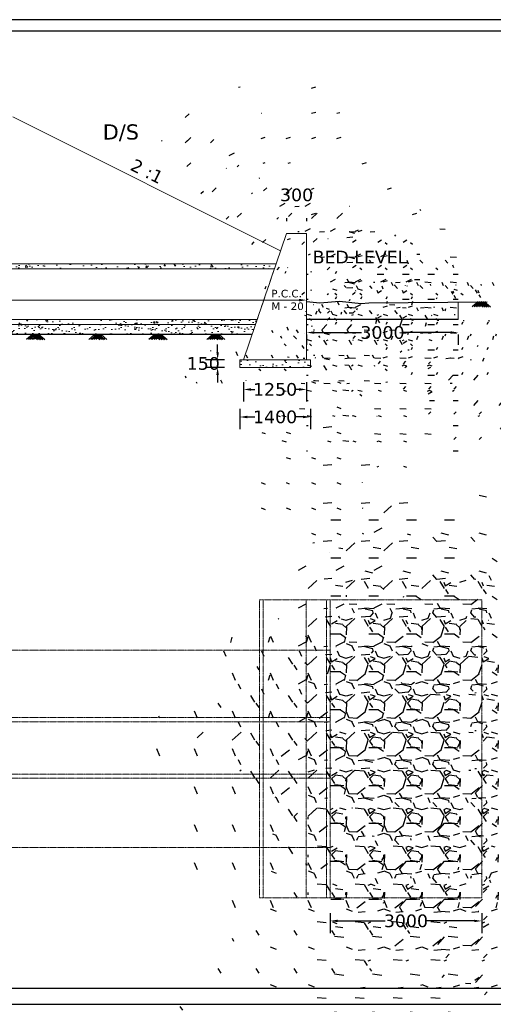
# Model space of a CAD drawing. Header units: millimetres. Extents: x -3873353856 to -3872510052, y -6657658700 to -6657311733.
# Tile 3 of 7: x -3873259602 to -3873250230, y -6657431920 to -6657412440. Entities that reach past the tile are written whole.
import ezdxf

# ---------------------------------------------------------------- set-up
doc = ezdxf.new("R2010")
doc.units = ezdxf.units.MM
doc.header["$MEASUREMENT"] = 0
doc.header["$PDMODE"] = 2
doc.linetypes.add('DASHED2', pattern=[0.375, 0.25, -0.125])
doc.layers.add('DIMENISION', color=4, linetype='Continuous', lineweight=13)
doc.layers.add('TEX', color=6, linetype='Continuous')
doc.styles.get("Standard").update_dxf_attribs({"font": 'verdana.ttf', "height": 250})
doc.dimstyles.new('ISO-25', dxfattribs={"dimtxt": 200, "dimasz": 150, "dimexe": 240, "dimexo": 300, "dimgap": 0.02, "dimtad": 0, "dimtih": 1, "dimtoh": 1, "dimdec": 0, "dimdsep": 46, "dimtxsty": 'Standard', "dimcen": 150, "dimclrd": 1, "dimclre": 1, "dimclrt": 1, "dimadec": 0, "dimazin": 0, "dimtfac": 1, "dimtdec": 0, "dimtmove": 2, "dimatfit": 3, "dimfxl": 240, "dimarcsym": 0})
pattern_1 = [(130, (-3873686532.036598, -6657404219.906054), (-358.6300913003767, -31.37606749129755), [37.5, -412.5]), (185, (-3873686532.036598, -6657404219.906054), (69.3756668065, 376.0960668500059), [30, -330]), (79.54860000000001, (-3873686561.922438, -6657404222.520724), (-289.2546908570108, 344.7197710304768), [31.870095, -350.571056]), (133.8157999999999, (-3873686532.036598, -6657404119.906054), (-533.6205243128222, -82.75950716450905), [56.25, -618.75]), (83.3644, (-3873686576.50497, -6657404126.802708), (-467.3313527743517, 487.0589354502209), [47.80514399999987, -525.8564999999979]), (188.8158, (-3873686532.036598, -6657404119.906054), (-467.3309725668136, 487.0593004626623), [44.99999999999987, -494.999999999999]), (159, (-3873686582.036598, -6657404144.906054), (-298.4535260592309, -201.3094453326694), [37.5, -412.5]), (214, (-3873686582.036598, -6657404144.906054), (-121.6576659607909, 362.5750225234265), [30, -330]), (108.5485999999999, (-3873686606.907714, -6657404161.681857), (-420.111314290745, 161.2652483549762), [31.87009499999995, -350.5710559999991]), (142.5, (-3873686532.036598, -6657404219.906054), (-6.079927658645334, 166.4469269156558), [0, -326, 0, -335, 0, -331.25]), (172.5, (-3873686532.036598, -6657404219.906054), (-131.5347687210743, 197.2058559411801), [0, -191, 0, -318.5, 0, -126.25]), (212.5, (-3873686420.536598, -6657404219.906054), (-266.9112180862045, -11.2774358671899), [0, -124.9999999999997, 0, -389.999999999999, 0, -517.499999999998]), (222.5, (-3873686370.536598, -6657404219.906054), (-291.5930846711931, 50.05249116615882), [0, -162.5, 0, -259, 0, -367.5])]

# ---------------------------------------------------------------- blocks, each defined once
blk = doc.blocks.new('*D94')
at = {"layer": 'Defpoints', "color": 0, "ltscale": 20, "transparency": 16777216}
for p in [(-3873253458.53176, -6657429816.471893), (-3873250458.53176, -6657429816.47189), (-3873253458.53176, -6657430270.578812)]:
    blk.add_point(p, dxfattribs=at)
at = {"layer": 'TEX', "color": 1, "lineweight": -2, "ltscale": 20, "transparency": 16777216}
for p, q in [((-3873253458.53176, -6657430116.471893), (-3873253458.53176, -6657430510.578812)), ((-3873250458.53176, -6657430116.47189), (-3873250458.53176, -6657430510.578812)), ((-3873253308.53176, -6657430270.578812), (-3873252370.405353, -6657430270.578812)), ((-3873250608.53176, -6657430270.578812), (-3873251546.658167, -6657430270.578812))]:
    blk.add_line(p, q, dxfattribs=at)
at = {"layer": 'TEX', "color": 1, "ltscale": 20, "transparency": 16777216}
for points in [[(-3873253308.53176, -6657430245.578812), (-3873253308.53176, -6657430295.578812), (-3873253458.53176, -6657430270.578812)], [(-3873250608.53176, -6657430245.578812), (-3873250608.53176, -6657430295.578812), (-3873250458.53176, -6657430270.578812)]]:
    blk.add_solid(points, dxfattribs=at)
at = {"layer": 'TEX', "color": 1, "ltscale": 20, "transparency": 16777216, "insert": (-3873251958.53176, -6657430270.578812), "char_height": 250, "attachment_point": 5}
blk.add_mtext('3000', dxfattribs=at)
blk = doc.blocks.new('*D102')
at = {"layer": 'Defpoints', "color": 0, "transparency": 16777216}
for p in [(-3873255248.531761, -6657419841.360261), (-3873253848.531761, -6657419841.360261), (-3873253848.531761, -6657420300.29427)]:
    blk.add_point(p, dxfattribs=at)
at = {"layer": 'DIMENISION', "color": 1, "lineweight": -2, "transparency": 16777216}
for p, q in [((-3873255248.531761, -6657420141.360261), (-3873255248.531761, -6657420540.29427)), ((-3873255098.531761, -6657420300.29427), (-3873254951.087019, -6657420300.29427)), ((-3873253998.531761, -6657420300.29427), (-3873254145.976502, -6657420300.29427)), ((-3873253848.531761, -6657420141.360261), (-3873253848.531761, -6657420540.29427))]:
    blk.add_line(p, q, dxfattribs=at)
at = {"layer": 'DIMENISION', "color": 1, "transparency": 16777216}
for points in [[(-3873255098.531761, -6657420275.29427), (-3873255098.531761, -6657420325.29427), (-3873255248.531761, -6657420300.29427)], [(-3873253998.531761, -6657420275.29427), (-3873253998.531761, -6657420325.29427), (-3873253848.531761, -6657420300.29427)]]:
    blk.add_solid(points, dxfattribs=at)
at = {"layer": 'DIMENISION', "color": 1, "transparency": 16777216, "insert": (-3873254548.531761, -6657420300.29427), "char_height": 250, "attachment_point": 5}
blk.add_mtext('1400', dxfattribs=at)
blk = doc.blocks.new('*D103')
at = {"layer": 'Defpoints', "color": 0, "transparency": 16777216}
for p in [(-3873255685.326188, -6657419318.37286), (-3873255248.531761, -6657419168.37286), (-3873255248.531761, -6657419318.37286)]:
    blk.add_point(p, dxfattribs=at)
at = {"layer": 'DIMENISION', "color": 1, "lineweight": -2, "transparency": 16777216}
for p, q in [((-3873255685.326188, -6657419018.37286), (-3873255685.326188, -6657418868.37286)), ((-3873255548.531761, -6657419168.37286), (-3873255925.326188, -6657419168.37286)), ((-3873255548.531761, -6657419318.37286), (-3873255925.326188, -6657419318.37286)), ((-3873255685.326188, -6657419168.37286), (-3873255685.326188, -6657419318.37286)), ((-3873255685.326188, -6657419468.37286), (-3873255685.326188, -6657419618.37286))]:
    blk.add_line(p, q, dxfattribs=at)
at = {"layer": 'DIMENISION', "color": 1, "transparency": 16777216}
for points in [[(-3873255710.326188, -6657419018.37286), (-3873255660.326188, -6657419018.37286), (-3873255685.326188, -6657419168.37286)], [(-3873255710.326188, -6657419468.37286), (-3873255660.326188, -6657419468.37286), (-3873255685.326188, -6657419318.37286)]]:
    blk.add_solid(points, dxfattribs=at)
at = {"layer": 'DIMENISION', "color": 1, "transparency": 16777216, "insert": (-3873255970.218571, -6657419243.37286), "char_height": 250, "attachment_point": 5}
blk.add_mtext('150', dxfattribs=at)
blk = doc.blocks.new('*D104')
at = {"layer": 'Defpoints', "color": 0, "transparency": 16777216}
for p in [(-3873255173.531761, -6657419309.177767), (-3873253923.531761, -6657419309.177767), (-3873255173.531761, -6657419755.672133)]:
    blk.add_point(p, dxfattribs=at)
at = {"layer": 'DIMENISION', "color": 1, "lineweight": -2, "transparency": 16777216}
for p, q in [((-3873255173.531761, -6657419609.177767), (-3873255173.531761, -6657419995.672133)), ((-3873253923.531761, -6657419609.177767), (-3873253923.531761, -6657419995.672133)), ((-3873255023.531761, -6657419755.672133), (-3873254951.087019, -6657419755.672133)), ((-3873254073.531761, -6657419755.672133), (-3873254145.976502, -6657419755.672133))]:
    blk.add_line(p, q, dxfattribs=at)
at = {"layer": 'DIMENISION', "color": 1, "transparency": 16777216}
for points in [[(-3873255023.531761, -6657419730.672133), (-3873255023.531761, -6657419780.672133), (-3873255173.531761, -6657419755.672133)], [(-3873254073.531761, -6657419730.672133), (-3873254073.531761, -6657419780.672133), (-3873253923.531761, -6657419755.672133)]]:
    blk.add_solid(points, dxfattribs=at)
at = {"layer": 'DIMENISION', "color": 1, "transparency": 16777216, "insert": (-3873254548.531761, -6657419755.672133), "char_height": 250, "attachment_point": 5}
blk.add_mtext('1250', dxfattribs=at)
blk = doc.blocks.new('*D123')
at = {"layer": 'Defpoints', "color": 0, "ltscale": 20, "transparency": 16777216}
for p in [(-3873253923.531761, -6657418368.37286), (-3873250923.531761, -6657418368.37286), (-3873253923.531761, -6657418630)]:
    blk.add_point(p, dxfattribs=at)
at = {"layer": 'TEX', "color": 1, "lineweight": -2, "ltscale": 20, "transparency": 16777216}
for p, q in [((-3873253923.531761, -6657418668.37286), (-3873253923.531761, -6657418870)), ((-3873253773.531761, -6657418630), (-3873252835.405354, -6657418630)), ((-3873251073.531761, -6657418630), (-3873252011.658168, -6657418630)), ((-3873250923.531761, -6657418668.37286), (-3873250923.531761, -6657418870))]:
    blk.add_line(p, q, dxfattribs=at)
at = {"layer": 'TEX', "color": 1, "ltscale": 20, "transparency": 16777216}
for points in [[(-3873253773.531761, -6657418605), (-3873253773.531761, -6657418655), (-3873253923.531761, -6657418630)], [(-3873251073.531761, -6657418605), (-3873251073.531761, -6657418655), (-3873250923.531761, -6657418630)]]:
    blk.add_solid(points, dxfattribs=at)
at = {"layer": 'TEX', "color": 1, "ltscale": 20, "transparency": 16777216, "insert": (-3873252423.531761, -6657418630), "char_height": 250, "attachment_point": 5}
blk.add_mtext('3000', dxfattribs=at)

msp = doc.modelspace()

# ---------------------------------------------------------------- hatches: boundary and pattern name
at = {"layer": 'DIMENISION'}
h = msp.add_hatch(dxfattribs=at)
h.set_pattern_fill('AR-CONC', color=0, scale=50, style=0)
h.set_pattern_definition(pattern_1)
h.paths.add_polyline_path([(-3873262308.611286, -6657417268.37286), (-3873262308.275975, -6657417368.37286), (-3873254561.531761, -6657417368.37286), (-3873254527.531761, -6657417268.37286)])
h = msp.add_hatch(dxfattribs=at)
h.set_pattern_fill('AR-CONC', color=0, scale=50, style=0)
h.set_pattern_definition(pattern_1)
h.paths.add_polyline_path([(-3873262314.128539, -6657418368.37286), (-3873262314.128539, -6657418468.37286), (-3873254935.531761, -6657418468.37286), (-3873254901.531761, -6657418368.37286)])
h = msp.add_hatch(dxfattribs=at)
h.set_pattern_fill('AR-SAND', color=0, scale=100, style=0)
h.set_pattern_definition([(142.5, (-3873686532.036598, -6657404219.906054), (6.299335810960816, 192.6823769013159), [0, -152, 0, -170, 0, -162.5]), (172.5, (-3873686532.036598, -6657404219.906054), (-176.9776705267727, 282.214606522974), [0, -82, 0, -137, 0, -52.5]), (212.5, (-3873686409.036598, -6657404219.906054), (-311.4141861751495, 0.5659053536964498), [0, -49.99999999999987, 0, -179.9999999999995, 0, -234.9999999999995]), (222.5, (-3873686409.036598, -6657404219.906054), (-300.6126604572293, 87.76755649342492), [0, -25, 0, -118, 0, -135])])
h.paths.add_polyline_path([(-3873262314.128539, -6657418514.479846), (-3873262313.983212, -6657418668.37286), (-3873255003.531761, -6657418668.37286), (-3873254935.531761, -6657418468.37286), (-3873262314.128539, -6657418468.37286)])
h = msp.add_hatch(dxfattribs=at)
h.set_pattern_fill('AR-CONC', color=0, scale=50, style=0)
h.set_pattern_definition([(49.99999999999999, (-3872844938.47349, -6657404219.906054), (358.6300913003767, -31.37606749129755), [37.5, -412.5]), (355, (-3872844938.47349, -6657404219.906054), (-69.3756668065, 376.0960668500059), [30, -330]), (100.4514, (-3872844908.58765, -6657404222.520724), (289.2546908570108, 344.7197710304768), [31.87009499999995, -350.5710559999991]), (46.18420000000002, (-3872844938.47349, -6657404119.906054), (533.6205243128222, -82.75950716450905), [56.24999999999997, -618.7499999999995]), (96.63559999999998, (-3872844894.005117, -6657404126.802708), (467.3313527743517, 487.0589354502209), [47.80514399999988, -525.856499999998]), (351.1842, (-3872844938.47349, -6657404119.906054), (467.3309725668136, 487.0593004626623), [45, -495]), (21, (-3872844888.47349, -6657404144.906054), (298.4535260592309, -201.3094453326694), [37.5, -412.5]), (326.0000000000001, (-3872844888.47349, -6657404144.906054), (121.6576659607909, 362.5750225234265), [30, -330]), (71.4514, (-3872844863.602374, -6657404161.681857), (420.111314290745, 161.2652483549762), [31.870095, -350.571056]), (37.50000000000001, (-3872844938.47349, -6657404219.906054), (6.079927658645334, 166.4469269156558), [0, -326, 0, -335, 0, -331.25]), (7.499999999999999, (-3872844938.47349, -6657404219.906054), (131.5347687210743, 197.2058559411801), [0, -191, 0, -318.5, 0, -126.25]), (327.5, (-3872845049.97349, -6657404219.906054), (266.9112180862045, -11.2774358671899), [0, -125, 0, -390, 0, -517.5]), (317.5, (-3872845099.97349, -6657404219.906054), (291.5930846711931, 50.05249116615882), [0, -162.5, 0, -259, 0, -367.5])])
h.paths.add_polyline_path([(-3873253848.531761, -6657419318.37286), (-3873253848.531761, -6657419168.37286), (-3873253923.531761, -6657419168.37286), (-3873255248.531761, -6657419168.37286), (-3873255248.531761, -6657419318.37286)])
at = {"layer": 'TEX', "ltscale": 20}
h = msp.add_hatch(dxfattribs=at)
h.set_pattern_fill('GRAVEL', color=5, scale=500)
h.set_pattern_definition([(228.012787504, (47530, 300), (-4000.000000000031, -4500.000000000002), [67.268, -6659.54402353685]), (184.969740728, (47485, 250), (5999.999999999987, 500.0000000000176), [115.434, -11427.962380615]), (132.510447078, (47370, 240), (5000.000000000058, -5499.999999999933), [81.394, -8058.01629804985]), (267.273689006, (47175, 115), (500.0000000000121, 10000.00000000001), [105.1189999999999, -10406.77902081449]), (292.833654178, (47170, 10), (-2499.999999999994, 6000.000000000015), [103.0774999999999, -10204.68656404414]), (357.273689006, (47210, -85), (-10000.00000000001, 500.0000000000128), [105.1189999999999, -10406.77902081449]), (37.6942404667, (47315, -90), (-6499.999999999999, -4999.999999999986), [139.0145, -13762.424274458]), (72.2553283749, (47425, -5), (3500.000000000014, 11000), [131.2439999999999, -12993.16074840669]), (121.429565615, (47465, 120), (-4000.00000000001, 6499.999999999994), [105.475, -10442.0365548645]), (175.236358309, (47410, 210), (5499.999999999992, -500.000000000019), [120.416, -5900.38128939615]), (222.397437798, (47290, 220), (-5999.999999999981, -5499.999999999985), [155.724, -15416.68750239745]), (138.814074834, (47670, 110), (-3500.000000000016, 3000), [53.15049999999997, -5261.922406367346]), (171.46923439, (47630, 145), (6499.999999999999, -999.9999999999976), [101.1185, -10010.7557080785]), (225, (47530, 160), (-5.551115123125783e-14, -499.9999999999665), [70.7105, -636.39628118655]), (203.198590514, (47495, 220), (2499.999999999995, 999.9999999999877), [38.079, -3769.80755293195]), (291.801409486, (47460, 205), (-499.999999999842, 1500.000000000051), [53.85149999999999, -2638.73090356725]), (30.96375653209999, (47480, 155), (1500.000000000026, 999.9999999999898), [87.46449999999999, -2828.011447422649]), (161.565051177, (47555, 200), (1000.000000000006, -499.9999999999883), [63.24549999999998, -1517.893330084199]), (16.389540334, (47170, 205), (4999.999999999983, 1500.000000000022), [88.6, -8771.4225733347]), (70.3461759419, (47255, 230), (-2000.00000000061, -5500.000000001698), [74.3305, -7358.7038736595]), (293.198590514, (47555, 300), (-999.9999999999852, 2499.999999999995), [76.1575, -3731.72905293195]), (343.610459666, (47585, 230), (-4999.999999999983, 1500.000000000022), [88.59999999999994, -8771.422573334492]), (339.44395478, (47170, -105), (-2500.000000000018, 1000.000000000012), [85.43999999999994, -4186.561872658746]), (294.775140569, (47250, -135), (-2500.000000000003, 5500.000000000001), [71.589, -7087.321531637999]), (66.8014094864, (47560, -200), (999.9999999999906, 2499.999999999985), [76.1575, -3731.72905293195]), (17.3540246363, (47590, -130), (-6499.999999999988, -1999.999999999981), [83.8155, -8297.71180712]), (69.44395478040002, (47315, -200), (-1000.000000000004, -2499.999999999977), [42.71999999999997, -4229.281872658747]), (101.309932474, (47530, -200), (-499.9999999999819, 2000.000000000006), [25.495, -2524.0147567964]), (165.963756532, (47525, -175), (1499.999999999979, -500.0000000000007), [103.0775, -1958.47531280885]), (186.009005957, (47425, -150), (5000.000000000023, 499.9999999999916), [95.525, -9456.9615872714]), (303.690067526, (47480, 110), (-499.9999999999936, 999.999999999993), [72.11099999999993, -1730.664637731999]), (353.157226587, (47520, 50), (8500.000000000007, -1000.000000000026), [125.897, -12463.78131201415]), (60.9453959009, (47645, 35), (-1999.999999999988, -3499.999999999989), [51.47799999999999, -5096.3370704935]), (90, (47670, 80), (-499.9999999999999, 500), [30, -470]), (120.256437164, (47415, -135), (2000.000000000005, -3500.000000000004), [69.46199999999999, -6876.759994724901]), (48.01278750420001, (47380, -75), (4000, 4499.999999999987), [134.536, -6592.276023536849]), (0, (47470, 25), (500, 500), [130, -370]), (325.3048464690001, (47600, 25), (5000.000000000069, -3499.999999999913), [79.05699999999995, -7826.637150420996]), (254.054604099, (47665, -20), (-500.0000000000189, -2000.000000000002), [72.801, -3567.25394464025]), (207.645975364, (47645, -90), (-9499.999999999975, -5000.000000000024), [118.5325, -11734.7370911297]), (175.42607874, (47540, -145), (-6499.999999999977, 500.0000000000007), [125.3995, -12414.53670398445])])
h.paths.add_polyline_path([(-3873250923.531761, -6657418368.37286), (-3873250923.531761, -6657418027.506941), (-3873252690.783103, -6657418043.888981), (-3873252845.51473, -6657418053.870301), (-3873253272.763791, -6657418011.0625), (-3873253662.315118, -6657418044.114915), (-3873253923.531761, -6657418018.37286), (-3873253923.531761, -6657418368.37286)])
h = msp.add_hatch(dxfattribs=at)
h.set_pattern_fill('GRAVEL', color=5, scale=750)
h.set_pattern_definition([(228.012787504, (74390, 24319.42118835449), (-6000.000000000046, -6750.000000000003), [100.902, -9989.316035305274]), (184.969740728, (74322.5, 24244.42118835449), (8999.999999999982, 750.0000000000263), [173.151, -17141.9435709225]), (132.510447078, (74150, 24229.42118835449), (7500.000000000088, -8249.999999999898), [122.091, -12087.02444707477]), (267.273689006, (73857.5, 24041.92118835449), (750.0000000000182, 15000.00000000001), [157.6784999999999, -15610.16853122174]), (292.833654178, (73850, 23884.42118835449), (-3749.999999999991, 9000.000000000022), [154.6162499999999, -15307.02984606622]), (357.273689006, (73910, 23741.92118835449), (-15000.00000000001, 750.0000000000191), [157.6784999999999, -15610.16853122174]), (37.6942404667, (74067.5, 23734.42118835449), (-9749.999999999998, -7499.99999999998), [208.52175, -20643.636411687]), (72.2553283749, (74232.5, 23861.92118835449), (5250.000000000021, 16500), [196.8659999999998, -19489.74112261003]), (121.429565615, (74292.5, 24049.42118835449), (-6000.000000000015, 9749.99999999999), [158.2125, -15663.05483229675]), (175.236358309, (74210, 24184.42118835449), (8249.999999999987, -750.0000000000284), [180.624, -8850.571934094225]), (222.397437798, (74030, 24199.42118835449), (-8999.999999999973, -8249.999999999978), [233.586, -23125.03125359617]), (138.814074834, (74600, 24034.42118835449), (-5250.000000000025, 4500), [79.72574999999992, -7892.883609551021]), (171.46923439, (74540, 24086.92118835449), (9749.999999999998, -1499.999999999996), [151.67775, -15016.13356211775]), (225, (74390, 24109.42118835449), (-8.326672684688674e-14, -749.9999999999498), [106.06575, -954.594421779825]), (203.198590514, (74337.5, 24199.42118835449), (3749.999999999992, 1499.999999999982), [57.1185, -5654.711329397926]), (291.801409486, (74285, 24176.92118835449), (-749.999999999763, 2250.000000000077), [80.77725, -3958.096355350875]), (30.96375653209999, (74315, 24101.92118835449), (2250.00000000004, 1499.999999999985), [131.19675, -4242.017171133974]), (161.565051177, (74427.5, 24169.42118835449), (1500.000000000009, -749.9999999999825), [94.86824999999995, -2276.839995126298]), (16.389540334, (73850, 24176.92118835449), (7499.999999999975, 2250.000000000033), [132.9, -13157.13386000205]), (70.3461759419, (73977.5, 24214.42118835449), (-3000.000000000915, -8250.000000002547), [111.49575, -11038.05581048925]), (293.198590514, (74427.5, 24319.42118835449), (-1499.999999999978, 3749.999999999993), [114.23625, -5597.593579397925]), (343.610459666, (74472.5, 24214.42118835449), (-7499.999999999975, 2250.000000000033), [132.8999999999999, -13157.13386000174]), (339.44395478, (73850, 23711.92118835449), (-3750.000000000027, 1500.000000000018), [128.1599999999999, -6279.84280898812]), (294.775140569, (73970, 23666.92118835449), (-3750.000000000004, 8250.000000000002), [107.3835, -10630.982297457]), (66.8014094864, (74435, 23569.42118835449), (1499.999999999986, 3749.999999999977), [114.23625, -5597.593579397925]), (17.3540246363, (74480, 23674.42118835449), (-9749.999999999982, -2999.999999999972), [125.72325, -12446.56771068]), (69.44395478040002, (74067.5, 23569.42118835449), (-1500.000000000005, -3749.999999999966), [64.07999999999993, -6343.922808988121]), (101.309932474, (74390, 23569.42118835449), (-749.9999999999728, 3000.00000000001), [38.2425, -3786.0221351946]), (165.963756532, (74382.5, 23606.92118835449), (2249.999999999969, -750.000000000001), [154.61625, -2937.712969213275]), (186.009005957, (74232.5, 23644.42118835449), (7500.000000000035, 749.9999999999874), [143.2875, -14185.4423809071]), (303.690067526, (74315, 24034.42118835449), (-749.9999999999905, 1499.999999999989), [108.1664999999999, -2595.996956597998]), (353.157226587, (74375, 23944.42118835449), (12750.00000000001, -1500.00000000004), [188.8455, -18695.67196802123]), (60.9453959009, (74562.5, 23921.92118835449), (-2999.999999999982, -5249.999999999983), [77.217, -7644.50560574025]), (90, (74600, 23989.42118835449), (-749.9999999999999, 750), [45, -705]), (120.256437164, (74217.5, 23666.92118835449), (3000.000000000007, -5250.000000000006), [104.193, -10315.13999208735]), (48.01278750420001, (74165, 23756.92118835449), (6000, 6749.999999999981), [201.804, -9888.414035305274]), (0, (74300, 23906.92118835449), (750, 750), [195, -555]), (325.3048464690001, (74495, 23906.92118835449), (7500.000000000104, -5249.999999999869), [118.5854999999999, -11739.95572563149]), (254.054604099, (74592.5, 23839.42118835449), (-750.0000000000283, -3000.000000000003), [109.2015, -5350.880916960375]), (207.645975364, (74562.5, 23734.42118835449), (-14249.99999999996, -7500.000000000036), [177.79875, -17602.10563669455]), (175.42607874, (74405, 23651.92118835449), (-9749.999999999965, 750.000000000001), [188.09925, -18621.80505597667])])
h.paths.add_polyline_path([(-3873250458.531761, -6657424916.471893), (-3873250458.531761, -6657423916.471892), (-3873253458.531761, -6657423916.471884), (-3873253458.531761, -6657424916.471893), (-3873253458.531761, -6657428816.471893), (-3873253458.531762, -6657429816.471883), (-3873250458.53176, -6657429816.47189), (-3873250458.531761, -6657428816.471891)])

# ---------------------------------------------------------------- linework, layer by layer
at = {"layer": 'DIMENISION', "color": 0}
for p, q in [((-3873259735.255044, -6657414362.511218), (-3873254439.771077, -6657417010.253201)), ((-3873254527.531761, -6657417268.37286), (-3873254323.531761, -6657416668.37286)), ((-3873253923.531761, -6657416668.37286), (-3873254323.531761, -6657416668.37286)), ((-3873254323.531761, -6657416668.37286), (-3873253923.531761, -6657416668.37286)), ((-3873253923.531761, -6657416668.37286), (-3873253923.531761, -6657417268.37286)), ((-3873270805.117015, -6657417268.37286), (-3873254527.531761, -6657417268.37286)), ((-3873270771.117015, -6657417368.37286), (-3873254561.531761, -6657417368.37286)), ((-3873253923.531761, -6657417268.37286), (-3873253923.531761, -6657417368.37286)), ((-3873253923.531761, -6657417368.37286), (-3873253923.531761, -6657418368.37286)), ((-3873250923.531761, -6657418027.506941), (-3873250923.531761, -6657418368.37286)), ((-3873270431.117015, -6657418368.37286), (-3873254901.531761, -6657418368.37286)), ((-3873253923.531761, -6657418368.37286), (-3873253923.531761, -6657418468.37286)), ((-3873270397.117015, -6657418468.37286), (-3873254935.531761, -6657418468.37286)), ((-3873255173.531761, -6657419168.37286), (-3873254935.531761, -6657418468.37286)), ((-3873253923.531761, -6657418468.37286), (-3873253923.531761, -6657419018.37286)), ((-3873253923.531761, -6657419018.37286), (-3873253923.531761, -6657419168.37286)), ((-3873255248.531761, -6657419318.37286), (-3873255248.531761, -6657419168.37286)), ((-3873255248.531761, -6657419168.37286), (-3873255173.531761, -6657419168.37286)), ((-3873253923.531761, -6657419168.37286), (-3873255248.531761, -6657419168.37286)), ((-3873253848.531761, -6657419318.37286), (-3873255248.531761, -6657419318.37286)), ((-3873253923.531761, -6657419168.37286), (-3873253848.531761, -6657419168.37286)), ((-3873253848.531761, -6657419168.37286), (-3873253848.531761, -6657419318.37286))]:
    msp.add_line(p, q, dxfattribs=at)
at = {"layer": 'DIMENISION', "color": 0, "linetype": 'DASHED2', "ltscale": 4}
msp.add_line((-3873254935.531761, -6657418468.37286), (-3873254527.531761, -6657417268.37286), dxfattribs=at)
at = {"layer": 'DIMENISION', "color": 1}
for p, q in [((-3873253923.531761, -6657417687.557138), (-3873253923.531761, -6657417747.557138)), ((-3873254073.531761, -6657417987.557138), (-3873261942.664361, -6657417987.557138))]:
    msp.add_line(p, q, dxfattribs=at)
at = {"layer": 'DIMENISION', "color": 0, "linetype": 'DASHED2', "ltscale": 10}
for p, q in [((-3873254858.531761, -6657424916.471893), (-3873254858.531761, -6657423916.471894)), ((-3873254858.531761, -6657423916.471894), (-3873253458.531761, -6657423916.471895)), ((-3873254783.531761, -6657424916.471894), (-3873254783.53176, -6657423916.471894)), ((-3873253933.531761, -6657424916.471893), (-3873253933.531761, -6657423916.471895)), ((-3873253533.531761, -6657424916.471892), (-3873253533.531761, -6657423916.471895)), ((-3873253458.531761, -6657424916.471884), (-3873253458.531761, -6657423916.471884)), ((-3873253458.531761, -6657424916.471893), (-3873253458.531761, -6657423916.471894)), ((-3873253458.531761, -6657424916.471893), (-3873271094.117015, -6657424916.471893)), ((-3873254858.531761, -6657424916.471892), (-3873254858.531761, -6657428816.471893)), ((-3873254783.531761, -6657424916.471894), (-3873254783.531761, -6657428816.471893)), ((-3873253933.531761, -6657424916.471893), (-3873253933.531761, -6657428816.471893)), ((-3873253533.531761, -6657424916.471892), (-3873253533.53176, -6657428816.471893)), ((-3873253458.531761, -6657424916.471884), (-3873253458.531762, -6657428816.471884)), ((-3873253458.531761, -6657424916.471893), (-3873253458.531761, -6657428816.471893)), ((-3873253458.531761, -6657424916.471894), (-3873253458.531761, -6657428816.471893)), ((-3873253458.531761, -6657426247.419395), (-3873271094.117015, -6657426247.419395)), ((-3873253458.531761, -6657426328.366899), (-3873271094.117015, -6657426328.366899)), ((-3873253458.531761, -6657427366.471893), (-3873271094.117015, -6657427366.471893)), ((-3873253458.531761, -6657427447.419395), (-3873271094.117015, -6657427447.419395)), ((-3873253458.531761, -6657428816.471893), (-3873271094.117015, -6657428816.471893)), ((-3873254858.531761, -6657428816.471893), (-3873254858.531761, -6657429816.471893)), ((-3873254783.531761, -6657428816.471893), (-3873254783.531761, -6657429816.471893)), ((-3873253933.531761, -6657428816.471893), (-3873253933.531761, -6657429816.471893)), ((-3873253533.53176, -6657428816.471893), (-3873253533.53176, -6657429816.471893)), ((-3873253458.531762, -6657428816.471883), (-3873253458.531762, -6657429816.471883)), ((-3873253458.531761, -6657428816.471893), (-3873253458.53176, -6657429816.471892)), ((-3873254858.531761, -6657429816.471894), (-3873253458.53176, -6657429816.471893))]:
    msp.add_line(p, q, dxfattribs=at)
at = {"layer": 'DIMENISION', "color": 1, "linetype": 'DASHED2', "ltscale": 10}
for p, q in [((-3873253458.531761, -6657423916.471884), (-3873250458.531761, -6657423916.471892)), ((-3873250458.531761, -6657424916.471891), (-3873250458.531761, -6657423916.471892)), ((-3873250458.531761, -6657424916.471893), (-3873250458.531761, -6657428816.471893)), ((-3873250458.531761, -6657428816.471891), (-3873250458.53176, -6657429816.47189)), ((-3873250458.53176, -6657429816.47189), (-3873253458.531762, -6657429816.471883))]:
    msp.add_line(p, q, dxfattribs=at)
at = {"layer": 'DIMENISION', "color": 1}
msp.add_solid([(-3873254073.531761, -6657417962.557138), (-3873254073.531761, -6657418012.557138), (-3873253923.531761, -6657417987.557138)], dxfattribs=at)
at = {"layer": 'TEX', "color": 1, "ltscale": 20}
for p, q in [((-3873254323.531761, -6657416368.37286), (-3873254323.531761, -6657416428.37286)), ((-3873253923.531761, -6657416368.37286), (-3873253923.531761, -6657416428.37286))]:
    msp.add_line(p, q, dxfattribs=at)
at = {"layer": 'TEX', "color": 0, "ltscale": 20}
for p, q in [((-3873250530.169601, -6657418022.536303), (-3873250647.826492, -6657418119.539888)), ((-3873250490.852099, -6657418022.536304), (-3873250608.508991, -6657418119.539888)), ((-3873250459.928222, -6657418022.536303), (-3873250577.585113, -6657418119.539888)), ((-3873250546.680743, -6657418022.536303), (-3873250429.023851, -6657418119.539888)), ((-3873250425.138859, -6657418022.536303), (-3873250542.795752, -6657418119.539888)), ((-3873250508.854214, -6657418022.536303), (-3873250391.197322, -6657418119.539888)), ((-3873250387.312331, -6657418022.536303), (-3873250504.969223, -6657418119.539888)), ((-3873250474.064852, -6657418022.536303), (-3873250356.40796, -6657418119.539888)), ((-3873250443.140974, -6657418022.536304), (-3873250325.484083, -6657418119.539888)), ((-3873250403.823472, -6657418022.536303), (-3873250286.166581, -6657418119.539888)), ((-3873255003.531761, -6657418668.37286), (-3873262313.983212, -6657418668.37286)), ((-3873259351.878157, -6657418669.674863), (-3873259469.535048, -6657418766.678449)), ((-3873259312.560655, -6657418669.674864), (-3873259430.217547, -6657418766.678449)), ((-3873259281.636777, -6657418669.674863), (-3873259399.293669, -6657418766.678449)), ((-3873259368.389298, -6657418669.674863), (-3873259250.732407, -6657418766.678449)), ((-3873259246.847415, -6657418669.674863), (-3873259364.504308, -6657418766.678449)), ((-3873259330.56277, -6657418669.674863), (-3873259212.905878, -6657418766.678449)), ((-3873259209.020886, -6657418669.674863), (-3873259326.677779, -6657418766.678449)), ((-3873259295.773407, -6657418669.674863), (-3873259178.116516, -6657418766.678449)), ((-3873259264.84953, -6657418669.674864), (-3873259147.192639, -6657418766.678449)), ((-3873259225.532028, -6657418669.674863), (-3873259107.875137, -6657418766.678449)), ((-3873258119.396986, -6657418669.674863), (-3873258237.053877, -6657418766.678449)), ((-3873258080.079484, -6657418669.674864), (-3873258197.736375, -6657418766.678449)), ((-3873258049.155606, -6657418669.674863), (-3873258166.812498, -6657418766.678449)), ((-3873258135.908127, -6657418669.674863), (-3873258018.251235, -6657418766.678449)), ((-3873258014.366244, -6657418669.674863), (-3873258132.023136, -6657418766.678449)), ((-3873258098.081599, -6657418669.674863), (-3873257980.424706, -6657418766.678449)), ((-3873257976.539715, -6657418669.674863), (-3873258094.196608, -6657418766.678449)), ((-3873258063.292236, -6657418669.674863), (-3873257945.635345, -6657418766.678449)), ((-3873258032.368359, -6657418669.674864), (-3873257914.711467, -6657418766.678449)), ((-3873257993.050857, -6657418669.674863), (-3873257875.393965, -6657418766.678449)), ((-3873256930.163373, -6657418669.674863), (-3873257047.820264, -6657418766.678449)), ((-3873256890.845871, -6657418669.674864), (-3873257008.502762, -6657418766.678449)), ((-3873256859.921993, -6657418669.674863), (-3873256977.578885, -6657418766.678449)), ((-3873256946.674514, -6657418669.674863), (-3873256829.017622, -6657418766.678449)), ((-3873256825.132631, -6657418669.674863), (-3873256942.789523, -6657418766.678449)), ((-3873256908.847986, -6657418669.674863), (-3873256791.191093, -6657418766.678449)), ((-3873256787.306102, -6657418669.674863), (-3873256904.962995, -6657418766.678449)), ((-3873256874.058623, -6657418669.674863), (-3873256756.401731, -6657418766.678449)), ((-3873256843.134746, -6657418669.674864), (-3873256725.477854, -6657418766.678449)), ((-3873256803.817244, -6657418669.674863), (-3873256686.160352, -6657418766.678449)), ((-3873255784.362663, -6657418669.674863), (-3873255902.019555, -6657418766.678449)), ((-3873255745.045161, -6657418669.674864), (-3873255862.702053, -6657418766.678449)), ((-3873255714.121284, -6657418669.674863), (-3873255831.778175, -6657418766.678449)), ((-3873255800.873805, -6657418669.674863), (-3873255683.216913, -6657418766.678449)), ((-3873255679.331921, -6657418669.674863), (-3873255796.988814, -6657418766.678449)), ((-3873255763.047276, -6657418669.674863), (-3873255645.390384, -6657418766.678449)), ((-3873255641.505393, -6657418669.674863), (-3873255759.162285, -6657418766.678449)), ((-3873255728.257914, -6657418669.674863), (-3873255610.601022, -6657418766.678449)), ((-3873255697.334036, -6657418669.674864), (-3873255579.677145, -6657418766.678449)), ((-3873255658.016534, -6657418669.674863), (-3873255540.359643, -6657418766.678449))]:
    msp.add_line(p, q, dxfattribs=at)
at = {"layer": 'TEX', "ltscale": 20}
msp.add_line((-3873250923.531761, -6657418368.37286), (-3873253923.531761, -6657418368.37286), dxfattribs=at)
for points in [[(-3873236270, -6657412440), (-3873276950, -6657412440), (-3873276950, -6657431920), (-3873236270, -6657431920)], [(-3873236520, -6657412670), (-3873276560, -6657412670), (-3873276560, -6657431600), (-3873236520, -6657431600)]]:
    msp.add_lwpolyline(points, close=True, dxfattribs=at)
at = {"layer": 'TEX', "color": 0, "ltscale": 20}
msp.add_lwpolyline([(-3873253923.531761, -6657418018.37286), (-3873253662.315118, -6657418044.114915), (-3873253272.763791, -6657418011.0625), (-3873252845.51473, -6657418053.870301), (-3873252690.783103, -6657418043.888981), (-3873250348.431978, -6657418022.17589)], dxfattribs=at)

# ---------------------------------------------------------------- texts
at = {"layer": 'DIMENISION', "color": 0, "attachment_point": 1}
for s, insert, char_height, width in [('D/S', (-3873257958.591504, -6657414510.947114), 300, 9962.381263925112), ('BED LEVEL', (-3873253806.292556, -6657417010.896494), 250, 5934.235625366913), ('P.C.C.\\PM - 20', (-3873254623.642873, -6657417783.969486), 150, 1977.94367561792)]:
    msp.add_mtext(s, dxfattribs=dict(at, insert=insert, char_height=char_height, width=width))
at = {"layer": 'DIMENISION', "color": 0, "insert": (-3873256731.685369, -6657415473.742897), "char_height": 250, "width": 4981.190631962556, "attachment_point": 3, "rotation": 333.434948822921}
msp.add_mtext('2 :1', dxfattribs=at)
at = {"layer": 'TEX', "color": 1, "ltscale": 20, "insert": (-3873254123.531761, -6657415907.879314), "char_height": 250, "attachment_point": 5}
msp.add_mtext('300', dxfattribs=at)

# ---------------------------------------------------------------- dimensions: what is measured, and where the dimension line sits
at = {"layer": 'DIMENISION', "color": 0}
dim = msp.add_linear_dim(base=(-3873255685.326188, -6657419318.37286), p1=(-3873255248.531761, -6657419168.37286), p2=(-3873255248.531761, -6657419318.37286), angle=90, dimstyle='ISO-25', dxfattribs=at)
dim.commit()
dim.dimension.update_dxf_attribs({"geometry": '*D103', "text_midpoint": (-3873255970.218571, -6657419243.37286), "dimtype": 160})
for base, p1, p2, picture, middle in [((-3873255173.531761, -6657419755.672133), (-3873253923.531761, -6657419309.177767), (-3873255173.531761, -6657419309.177767), '*D104', (-3873254548.531761, -6657419755.672133)), ((-3873253848.531761, -6657420300.29427), (-3873255248.531761, -6657419841.360261), (-3873253848.531761, -6657419841.360261), '*D102', (-3873254548.531761, -6657420300.29427))]:
    dim = msp.add_linear_dim(base=base, p1=p1, p2=p2, angle=180, dimstyle='ISO-25', dxfattribs=at)
    dim.commit()
    dim.dimension.update_dxf_attribs({"geometry": picture, "text_midpoint": middle})
at = {"layer": 'TEX', "ltscale": 20}
for base, p1, p2, picture, middle in [((-3873253923.531761, -6657418630), (-3873250923.531761, -6657418368.37286), (-3873253923.531761, -6657418368.37286), '*D123', (-3873252423.531761, -6657418630)), ((-3873253458.53176, -6657430270.578812), (-3873250458.53176, -6657429816.47189), (-3873253458.53176, -6657429816.471893), '*D94', (-3873251958.53176, -6657430270.578812))]:
    dim = msp.add_linear_dim(base=base, p1=p1, p2=p2, dimstyle='ISO-25', override={"dimfxl": 300}, dxfattribs=at)
    dim.commit()
    dim.dimension.update_dxf_attribs({"geometry": picture, "text_midpoint": middle})

doc.saveas('drawing.dxf')
